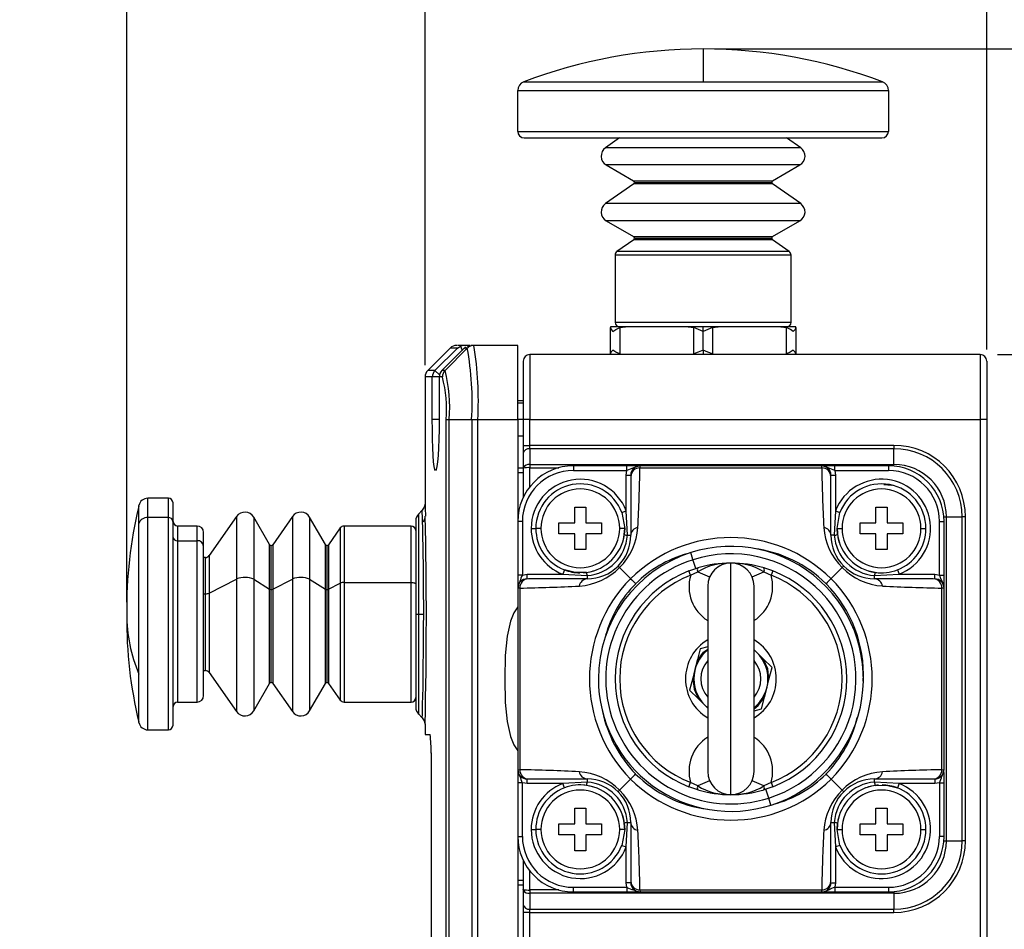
# Model space of a CAD drawing. Header units: millimetres. Extents: x 0 to 864, y 0 to 559.
# Tile 7 of 12: x 448 to 554, y 327 to 426. Entities that reach past the tile are written whole.
import ezdxf

# ---------------------------------------------------------------- set-up
doc = ezdxf.new("R2010")
doc.units = ezdxf.units.MM
doc.layers.add('DIMENSIONS', color=140, linetype='Continuous')
doc.styles.add('SLDTEXTSTYLE0', font='TXT', dxfattribs={"width": 0.75})
doc.dimstyles.new('SLDDIMSTYLE0', dxfattribs={"dimtxt": 6, "dimasz": 6, "dimexe": 0, "dimexo": 0.0625, "dimgap": 1.5, "dimtad": 0, "dimtih": 1, "dimtoh": 1, "dimdec": 1, "dimrnd": 1e-09, "dimzin": 12, "dimdsep": 46, "dimtxsty": 'SLDTEXTSTYLE0', "dimsah": 1, "dimcen": 0.09, "dimadec": 0, "dimazin": 3, "dimtfac": 1, "dimtdec": 1, "dimtofl": 0, "dimtmove": 0, "dimatfit": 3, "dimfxl": 0, "dimfrac": 2, "dimtolj": 1, "dimtzin": 12, "dimarcsym": 0})
doc.dimstyles.new('SLDDIMSTYLE2', dxfattribs={"dimtxt": 6, "dimasz": 6, "dimexe": 0, "dimexo": 0.0625, "dimgap": 1.5, "dimtad": 0, "dimtih": 1, "dimtoh": 1, "dimdec": 1, "dimrnd": 1e-09, "dimzin": 4, "dimdsep": 46, "dimtxsty": 'SLDTEXTSTYLE0', "dimsah": 1, "dimcen": 0.09, "dimadec": 0, "dimazin": 1, "dimtfac": 1, "dimtdec": 1, "dimtofl": 0, "dimtmove": 0, "dimatfit": 3, "dimfxl": 0, "dimfrac": 2, "dimtolj": 1, "dimtzin": 12, "dimarcsym": 0})
doc.dimstyles.new('SLDDIMSTYLE3', dxfattribs={"dimtxt": 6, "dimasz": 6, "dimexe": 0, "dimexo": 0.0625, "dimgap": 1.5, "dimtad": 0, "dimtih": 1, "dimtoh": 1, "dimdec": 1, "dimrnd": 1e-09, "dimzin": 12, "dimdsep": 46, "dimtxsty": 'SLDTEXTSTYLE0', "dimsah": 1, "dimcen": 0.09, "dimadec": 0, "dimazin": 3, "dimtfac": 1, "dimtdec": 1, "dimtmove": 0, "dimatfit": 0, "dimfxl": 0, "dimfrac": 2, "dimtolj": 1, "dimtzin": 12, "dimarcsym": 0})

# ---------------------------------------------------------------- blocks, each defined once
blk = doc.blocks.new('_D_8')
at = {"layer": 'DIMENSIONS'}
for p, q in [((553.38, 389.43), (607.38, 389.43)), ((604.21, 389.43), (604.21, 344.29)), ((596.45, 335.31), (594.62, 335.31)), ((594.62, 335.31), (594.62, 325.79)), ((611.96, 335.31), (613.79, 335.31)), ((613.79, 335.31), (613.79, 325.79)), ((594.62, 325.79), (596.45, 325.79)), ((613.79, 325.79), (611.96, 325.79)), ((604.21, 279.43), (604.21, 324.57)), ((553.38, 279.43), (607.38, 279.43))]:
    blk.add_line(p, q, dxfattribs=at)
for points in [[(604.21, 389.43), (603.28, 383.43), (605.13, 383.43)], [(604.21, 279.43), (605.13, 285.43), (603.28, 285.43)]]:
    blk.add_solid(points, dxfattribs=at)
at = {"layer": 'DIMENSIONS', "char_height": 6, "attachment_point": 1, "style": 'SLDTEXTSTYLE0'}
for s, insert in [('110.0', (594.23, 344.27)), ('4.33', (596.45, 333.52))]:
    blk.add_mtext(s, dxfattribs=dict(at, insert=insert))
blk = doc.blocks.new('_D_9')
at = {"layer": 'DIMENSIONS'}
for p, q in [((522.88, 422.43), (631.38, 422.43)), ((628.21, 422.43), (628.21, 360.79)), ((620.45, 351.81), (618.62, 351.81)), ((618.62, 351.81), (618.62, 342.29)), ((635.96, 351.81), (637.79, 351.81)), ((637.79, 351.81), (637.79, 342.29)), ((618.62, 342.29), (620.45, 342.29)), ((637.79, 342.29), (635.96, 342.29)), ((628.21, 279.43), (628.21, 341.07)), ((553.38, 279.43), (631.38, 279.43))]:
    blk.add_line(p, q, dxfattribs=at)
for points in [[(628.21, 422.43), (627.28, 416.43), (629.13, 416.43)], [(628.21, 279.43), (629.13, 285.43), (627.28, 285.43)]]:
    blk.add_solid(points, dxfattribs=at)
at = {"layer": 'DIMENSIONS', "char_height": 6, "attachment_point": 1, "style": 'SLDTEXTSTYLE0'}
for s, insert in [('143.0', (618.23, 360.77)), ('5.63', (620.45, 350.02))]:
    blk.add_mtext(s, dxfattribs=dict(at, insert=insert))
blk = doc.blocks.new('_D_11')
at = {"layer": 'DIMENSIONS'}
for p, q in [((491.61, 388.29), (491.61, 447.6)), ((552.21, 390), (552.21, 447.6)), ((514.15, 445.31), (512.32, 445.31)), ((512.32, 445.31), (512.32, 435.79)), ((529.66, 445.31), (531.49, 445.31)), ((531.49, 445.31), (531.49, 435.79)), ((491.61, 444.43), (509.27, 444.43)), ((552.21, 444.43), (534.54, 444.43)), ((512.32, 435.79), (514.15, 435.79)), ((531.49, 435.79), (529.66, 435.79))]:
    blk.add_line(p, q, dxfattribs=at)
for points in [[(491.61, 444.43), (497.61, 443.51), (497.61, 445.35)], [(552.21, 444.43), (546.21, 445.35), (546.21, 443.51)]]:
    blk.add_solid(points, dxfattribs=at)
at = {"layer": 'DIMENSIONS', "char_height": 6, "attachment_point": 1, "style": 'SLDTEXTSTYLE0'}
for s, insert in [('60.6', (514.15, 454.27)), ('2.39', (514.15, 443.52))]:
    blk.add_mtext(s, dxfattribs=dict(at, insert=insert))
blk = doc.blocks.new('_D_12')
at = {"layer": 'DIMENSIONS'}
for p, q in [((459.41, 362.7), (459.41, 447.6)), ((491.61, 388.29), (491.61, 447.6)), ((467.75, 445.31), (465.92, 445.31)), ((465.92, 445.31), (465.92, 435.79)), ((483.26, 445.31), (485.09, 445.31)), ((485.09, 445.31), (485.09, 435.79)), ((459.41, 444.43), (447.87, 444.43)), ((491.61, 444.43), (503.14, 444.43)), ((465.92, 435.79), (467.75, 435.79)), ((485.09, 435.79), (483.26, 435.79))]:
    blk.add_line(p, q, dxfattribs=at)
for points in [[(459.41, 444.43), (453.41, 445.35), (453.41, 443.51)], [(491.61, 444.43), (497.61, 443.51), (497.61, 445.35)]]:
    blk.add_solid(points, dxfattribs=at)
at = {"layer": 'DIMENSIONS', "char_height": 6, "attachment_point": 1, "style": 'SLDTEXTSTYLE0'}
for s, insert in [('32.2', (467.75, 454.27)), ('1.27', (467.75, 443.52))]:
    blk.add_mtext(s, dxfattribs=dict(at, insert=insert))

msp = doc.modelspace()

# ---------------------------------------------------------------- linework, layer by layer
at = {"color": 7, "linetype": 'Continuous', "lineweight": 25}
for p, q in [((521.61, 422.43), (521.61, 418.88)), ((502.25, 418.88), (521.61, 418.88)), ((521.61, 418.88), (540.96, 418.88)), ((501.61, 413.53), (501.61, 417.94)), ((501.61, 417.94), (541.61, 417.94)), ((541.61, 417.94), (541.61, 413.53)), ((501.61, 413.53), (541.61, 413.53)), ((502.31, 412.83), (540.91, 412.83)), ((512.6, 412.83), (511.07, 411.76)), ((532.14, 411.76), (530.61, 412.83)), ((532.14, 411.76), (511.07, 411.76)), ((532.06, 409.91), (511.16, 409.91)), ((511.16, 409.91), (514.11, 408.2)), ((529.11, 408.2), (532.06, 409.91)), ((514.11, 408.2), (529.11, 408.2)), ((514.21, 408.03), (529.01, 408.03)), ((514.12, 407.87), (511.07, 405.73)), ((529.09, 407.87), (514.12, 407.87)), ((532.14, 405.73), (529.09, 407.87)), ((532.14, 405.73), (511.07, 405.73)), ((532.06, 403.88), (511.16, 403.88)), ((511.16, 403.88), (514.11, 402.18)), ((529.11, 402.18), (532.06, 403.88)), ((514.12, 401.84), (512.32, 400.58)), ((514.11, 402.18), (529.11, 402.18)), ((529.09, 401.84), (514.12, 401.84)), ((514.21, 402), (529.01, 402)), ((530.89, 400.58), (529.09, 401.84)), ((530.89, 400.58), (512.32, 400.58)), ((531.11, 400.17), (512.11, 400.17)), ((512.11, 400.17), (512.11, 392.93)), ((531.11, 392.93), (531.11, 400.17)), ((511.61, 392.43), (511.61, 392.35)), ((513.22, 392.43), (511.61, 392.43)), ((511.61, 389.51), (511.61, 392.35)), ((512.11, 392.93), (531.11, 392.93)), ((512.61, 392.35), (513.22, 392.43)), ((512.61, 392.35), (512.61, 389.51)), ((519.99, 392.43), (513.22, 392.43)), ((515.36, 392.45), (515.36, 392.43)), ((521.61, 392.43), (519.99, 392.43)), ((519.99, 392.43), (520.61, 392.35)), ((520.61, 389.51), (520.61, 392.35)), ((521.61, 391.93), (521.61, 392.43)), ((523.22, 392.43), (521.61, 392.43)), ((522.61, 392.35), (523.22, 392.43)), ((522.61, 392.35), (522.61, 389.51)), ((529.99, 392.43), (523.22, 392.43)), ((527.86, 392.43), (527.86, 392.45)), ((529.99, 392.43), (530.61, 392.35)), ((531.61, 392.43), (529.99, 392.43)), ((530.61, 389.51), (530.61, 392.35)), ((531.61, 392.35), (531.61, 392.43)), ((531.61, 392.35), (531.61, 389.51)), ((521.61, 389.93), (521.61, 391.93)), ((494.31, 390.14), (491.9, 387.72)), ((492.68, 387.72), (495.1, 390.14)), ((495.84, 390.14), (493.42, 387.72)), ((493.77, 387.72), (496.17, 390.14)), ((495.1, 390.14), (495.43, 390.35)), ((495.81, 390.43), (495.11, 390.43)), ((495.81, 390.43), (495.43, 390.35)), ((496.45, 390.43), (495.81, 390.43)), ((495.84, 390.14), (496, 390.25)), ((496.17, 390.14), (495.84, 390.14)), ((495.99, 390.27), (495.9, 390.17)), ((496.16, 390.36), (496.55, 390.43)), ((496.88, 390.43), (496.55, 390.43)), ((501.61, 390.43), (496.88, 390.43)), ((501.61, 382.43), (501.61, 390.43)), ((521.61, 389.93), (521.61, 389.43)), ((502.91, 389.43), (502.91, 382.43)), ((551.51, 389.43), (502.91, 389.43)), ((551.51, 389.43), (551.51, 382.43)), ((502.21, 388.73), (502.21, 382.43)), ((552.21, 388.73), (552.21, 382.43)), ((491.61, 387.02), (491.61, 373.29)), ((492.39, 382.43), (492.39, 387.02)), ((493.13, 387.02), (493.13, 382.43)), ((493.47, 387.02), (493.13, 387.02)), ((493.13, 387.02), (493.13, 382.43)), ((493.77, 387.72), (493.42, 387.72)), ((502.21, 384.43), (501.61, 384.43)), ((502.21, 384.18), (501.61, 384.18)), ((493.9, 286.43), (493.9, 382.43)), ((494.22, 382.43), (496.64, 382.43)), ((494.22, 286.43), (494.22, 382.43)), ((496.64, 382.43), (496.64, 286.43)), ((496.64, 382.43), (497.31, 382.43)), ((497.31, 286.43), (497.31, 382.43)), ((497.31, 382.43), (501.61, 382.43)), ((501.61, 382.43), (501.61, 371.43)), ((502.91, 382.43), (502.21, 382.43)), ((502.21, 382.43), (502.21, 379.64)), ((502.91, 382.43), (551.51, 382.43)), ((502.91, 379.64), (502.91, 382.43)), ((552.21, 382.43), (551.51, 382.43)), ((551.51, 382.43), (551.51, 286.43)), ((552.21, 382.43), (552.21, 286.43)), ((501.61, 380.68), (502.21, 380.68)), ((502.21, 379.64), (502.91, 379.64)), ((502.91, 379.28), (502.91, 379.64)), ((542.21, 379.64), (502.91, 379.64)), ((542.21, 379.64), (542.21, 379.28)), ((502.21, 378.79), (502.21, 377.14)), ((502.91, 379.28), (502.91, 377.58)), ((542.21, 379.28), (502.91, 379.28)), ((542.21, 377.58), (542.21, 379.28)), ((502.21, 377.14), (502.23, 377.24)), ((502.91, 377.58), (502.91, 377.22)), ((502.91, 377.58), (542.21, 377.58)), ((507.61, 377.43), (507.61, 376.93)), ((513.39, 377.43), (507.61, 377.43)), ((513.39, 376.93), (513.39, 377.43)), ((514.51, 377.43), (513.39, 377.43)), ((514.81, 377.43), (514.8, 377.4)), ((514.8, 377.2), (534.41, 377.2)), ((534.41, 377.43), (514.81, 377.43)), ((534.41, 377.2), (534.41, 377.43)), ((535.82, 377.43), (534.41, 377.43)), ((535.82, 376.93), (535.82, 377.43)), ((541.61, 377.43), (535.82, 377.43)), ((541.61, 377.43), (541.61, 376.93)), ((502.23, 377.16), (502.21, 377.14)), ((502.21, 377.14), (502.21, 374.04)), ((507.61, 376.93), (513.39, 376.93)), ((513.31, 376.43), (513.39, 376.93)), ((513.31, 376.43), (513.81, 376.43)), ((513.31, 372.57), (513.31, 376.43)), ((513.81, 376.28), (513.81, 369.93)), ((535.41, 376.43), (535.91, 376.43)), ((535.41, 369.93), (535.41, 376.28)), ((535.82, 376.93), (535.91, 376.43)), ((535.82, 376.93), (541.61, 376.93)), ((535.91, 376.43), (535.91, 372.57)), ((463.91, 373.93), (461.7, 373.93)), ((464.41, 371.42), (464.41, 373.43)), ((507.76, 372.98), (508.96, 372.98)), ((507.76, 371.28), (507.76, 372.98)), ((508.96, 372.98), (508.96, 371.28)), ((540.26, 371.28), (540.26, 372.98)), ((540.26, 372.98), (541.46, 372.98)), ((541.46, 372.98), (541.46, 371.28)), ((471.27, 371.96), (468.32, 367.74)), ((474.83, 368.93), (473.13, 371.88)), ((477.3, 371.96), (475.17, 368.91)), ((480.86, 368.93), (479.15, 371.88)), ((491.3, 372.63), (490.9, 372.22)), ((512.84, 372.39), (513.31, 372.57)), ((512.84, 372.39), (513.16, 370.68)), ((513.45, 369.93), (513.31, 372.57)), ((535.91, 372.57), (535.76, 369.93)), ((535.91, 372.57), (536.37, 372.39)), ((536.06, 370.68), (536.37, 372.39)), ((547.85, 371.93), (547.85, 336.93)), ((547.85, 371.93), (549.56, 371.93)), ((549.56, 336.93), (549.56, 371.93)), ((549.91, 371.93), (549.56, 371.93)), ((549.91, 336.93), (549.91, 371.93)), ((460.72, 354.94), (460.72, 371.19)), ((463.91, 371.84), (461.7, 371.84)), ((464.41, 349.44), (464.41, 371.42)), ((467.01, 370.93), (464.91, 370.93)), ((490.11, 370.93), (482.87, 370.93)), ((490.61, 371.52), (490.61, 361.43)), ((502.11, 371.43), (501.61, 371.43)), ((501.61, 371.43), (501.61, 365.64)), ((502.11, 371.43), (502.11, 365.64)), ((506.06, 371.28), (507.76, 371.28)), ((506.06, 370.08), (506.06, 371.28)), ((508.96, 371.28), (510.66, 371.28)), ((510.66, 371.28), (510.66, 370.08)), ((538.56, 371.28), (540.26, 371.28)), ((538.56, 370.08), (538.56, 371.28)), ((541.46, 371.28), (543.16, 371.28)), ((543.16, 371.28), (543.16, 370.08)), ((547.11, 365.64), (547.11, 371.43)), ((547.11, 371.43), (547.61, 371.43)), ((547.61, 365.64), (547.61, 371.43)), ((467.71, 368.76), (467.71, 370.23)), ((482.46, 370.72), (481.19, 368.91)), ((503.06, 370.68), (503.56, 370.68)), ((507.76, 370.08), (506.06, 370.08)), ((507.76, 368.38), (507.76, 370.08)), ((508.96, 370.08), (508.96, 368.38)), ((510.66, 370.08), (508.96, 370.08)), ((513.16, 370.68), (513.11, 370)), ((513.45, 369.93), (513.81, 369.93)), ((535.76, 369.93), (535.41, 369.93)), ((536.1, 370), (536.06, 370.68)), ((540.26, 370.08), (538.56, 370.08)), ((540.26, 368.38), (540.26, 370.08)), ((541.46, 370.08), (541.46, 368.38)), ((543.16, 370.08), (541.46, 370.08)), ((464.91, 369.34), (467.01, 369.34)), ((467.71, 352.64), (467.71, 368.76)), ((508.96, 368.38), (507.76, 368.38)), ((541.46, 368.38), (540.26, 368.38)), ((467.91, 367.53), (467.71, 367.53)), ((524.61, 341.93), (524.61, 366.93)), ((502.11, 365.64), (501.61, 365.64)), ((501.61, 365.64), (501.61, 364.23)), ((502.11, 365.64), (502.61, 365.73)), ((502.61, 365.23), (502.61, 365.73)), ((502.61, 365.73), (506.46, 365.73)), ((506.64, 366.2), (506.46, 365.73)), ((506.46, 365.73), (509.11, 365.58)), ((509.11, 365.58), (509.11, 365.23)), ((512.59, 366.44), (513.79, 365.25)), ((520.08, 366.08), (521.03, 366.41)), ((520.26, 365.62), (520.08, 366.08)), ((520.26, 365.62), (521.03, 365.99)), ((521.03, 365.99), (522.31, 365.43)), ((526.9, 365.43), (528.18, 365.99)), ((529.13, 366.08), (528.18, 366.41)), ((528.18, 365.99), (528.95, 365.62)), ((529.13, 366.08), (528.95, 365.62)), ((535.42, 365.25), (536.62, 366.44)), ((540.11, 365.58), (542.75, 365.73)), ((540.11, 365.23), (540.11, 365.58)), ((542.57, 366.2), (542.75, 365.73)), ((542.75, 365.73), (546.61, 365.73)), ((546.61, 365.23), (546.61, 365.73)), ((546.61, 365.73), (547.11, 365.64)), ((547.11, 365.64), (547.61, 365.64)), ((547.61, 364.23), (547.61, 365.64)), ((468.32, 363.69), (471.27, 365.21)), ((473.13, 365.18), (474.83, 364.12)), ((475.17, 364.12), (477.3, 365.21)), ((479.15, 365.18), (480.86, 364.12)), ((481.19, 364.12), (482.46, 364.76)), ((482.87, 364.84), (490.11, 364.84)), ((509.11, 365.23), (502.76, 365.23)), ((522.11, 364.43), (522.11, 344.43)), ((527.11, 344.43), (527.11, 364.43)), ((546.45, 365.23), (540.11, 365.23)), ((501.61, 364.23), (501.61, 344.63)), ((501.84, 364.23), (501.61, 364.23)), ((501.84, 364.23), (501.84, 344.62)), ((547.37, 344.62), (547.37, 364.23)), ((547.61, 364.23), (547.37, 364.23)), ((547.61, 344.63), (547.61, 364.23)), ((490.61, 361.43), (490.9, 361.43)), ((490.61, 361.43), (490.61, 351.34)), ((490.9, 361.43), (491.46, 361.43)), ((521.31, 357.67), (520.98, 356.39)), ((522.11, 357.89), (521.31, 357.67)), ((527.41, 357.28), (527.11, 357.58)), ((528.11, 356.59), (527.41, 357.28)), ((520.98, 356.39), (520.73, 355.44)), ((529.06, 355.66), (528.11, 356.59)), ((467.71, 355.33), (467.91, 355.33)), ((468.32, 355.12), (471.27, 350.9)), ((520.73, 355.44), (520.49, 354.49)), ((528.72, 354.37), (529.06, 355.66)), ((473.13, 350.98), (474.83, 353.93)), ((475.17, 353.94), (477.3, 350.9)), ((479.15, 350.98), (480.86, 353.93)), ((481.19, 353.94), (482.46, 352.14)), ((520.49, 354.49), (520.15, 353.2)), ((528.48, 353.42), (528.72, 354.37)), ((520.15, 353.2), (521.1, 352.27)), ((528.23, 352.47), (528.48, 353.42)), ((464.91, 351.93), (467.01, 351.93)), ((482.87, 351.93), (490.11, 351.93)), ((521.1, 352.27), (521.8, 351.58)), ((527.9, 351.19), (528.23, 352.47)), ((490.9, 350.64), (491.3, 350.23)), ((521.8, 351.58), (522.11, 351.28)), ((527.11, 350.97), (527.9, 351.19)), ((491.61, 349.57), (491.61, 348.43)), ((461.7, 348.93), (463.91, 348.93)), ((491.61, 348.43), (492.15, 348.43)), ((492.25, 346.43), (492.25, 324.83)), ((501.61, 344.63), (501.63, 344.63)), ((501.61, 344.63), (501.61, 343.22)), ((501.61, 344.34), (501.61, 344.15)), ((547.37, 344.62), (547.61, 344.63)), ((547.61, 343.22), (547.61, 344.34)), ((502.11, 343.22), (501.61, 343.22)), ((501.61, 343.22), (501.61, 337.43)), ((502.61, 343.13), (502.11, 343.22)), ((502.11, 337.43), (502.11, 343.22)), ((502.61, 343.13), (502.61, 343.63)), ((502.76, 343.63), (509.11, 343.63)), ((509.11, 343.28), (506.46, 343.13)), ((509.11, 343.63), (509.11, 343.28)), ((512.59, 342.42), (513.79, 343.61)), ((520.08, 342.78), (520.26, 343.24)), ((521.03, 342.87), (520.26, 343.24)), ((522.31, 343.43), (521.03, 342.87)), ((528.18, 342.87), (526.9, 343.43)), ((528.95, 343.24), (528.18, 342.87)), ((528.95, 343.24), (529.13, 342.78)), ((535.42, 343.61), (536.62, 342.42)), ((540.11, 343.63), (546.45, 343.63)), ((540.11, 343.28), (540.11, 343.63)), ((542.75, 343.13), (540.11, 343.28)), ((546.61, 343.63), (546.61, 343.13)), ((547.11, 343.22), (546.61, 343.13)), ((547.11, 343.22), (547.61, 343.22)), ((547.11, 343.22), (547.11, 337.43)), ((547.61, 337.43), (547.61, 343.22)), ((506.46, 343.13), (502.61, 343.13)), ((506.64, 342.66), (506.46, 343.13)), ((521.03, 342.45), (520.08, 342.78)), ((529.13, 342.78), (528.18, 342.45)), ((542.75, 343.13), (542.57, 342.66)), ((546.61, 343.13), (542.75, 343.13)), ((507.76, 340.48), (508.96, 340.48)), ((507.76, 338.78), (507.76, 340.48)), ((508.96, 340.48), (508.96, 338.78)), ((540.26, 338.78), (540.26, 340.48)), ((540.26, 340.48), (541.46, 340.48)), ((541.46, 340.48), (541.46, 338.78)), ((513.31, 336.29), (513.45, 338.93)), ((513.45, 338.93), (513.81, 338.93)), ((513.81, 338.93), (513.81, 332.58)), ((535.41, 332.58), (535.41, 338.93)), ((535.41, 338.93), (535.76, 338.93)), ((535.76, 338.93), (535.91, 336.29)), ((503.06, 338.18), (503.56, 338.18)), ((506.06, 338.78), (507.76, 338.78)), ((506.06, 337.58), (506.06, 338.78)), ((508.96, 338.78), (510.66, 338.78)), ((510.66, 338.78), (510.66, 337.58)), ((513.16, 338.18), (512.84, 336.46)), ((513.11, 338.86), (513.16, 338.18)), ((536.06, 338.18), (536.1, 338.86)), ((536.37, 336.46), (536.06, 338.18)), ((538.56, 338.78), (540.26, 338.78)), ((538.56, 337.58), (538.56, 338.78)), ((541.46, 338.78), (543.16, 338.78)), ((543.16, 338.78), (543.16, 337.58)), ((501.61, 337.43), (502.11, 337.43)), ((501.61, 337.43), (501.61, 286.43)), ((507.76, 337.58), (506.06, 337.58)), ((507.76, 335.88), (507.76, 337.58)), ((508.96, 337.58), (508.96, 335.88)), ((510.66, 337.58), (508.96, 337.58)), ((540.26, 337.58), (538.56, 337.58)), ((540.26, 335.88), (540.26, 337.58)), ((543.16, 337.58), (541.46, 337.58)), ((541.46, 337.58), (541.46, 335.88)), ((547.61, 337.43), (547.11, 337.43)), ((547.85, 336.93), (549.56, 336.93)), ((549.91, 336.93), (549.56, 336.93)), ((508.96, 335.88), (507.76, 335.88)), ((512.84, 336.46), (513.31, 336.29)), ((513.31, 332.43), (513.31, 336.29)), ((536.37, 336.46), (535.91, 336.29)), ((535.91, 336.29), (535.91, 332.43)), ((541.46, 335.88), (540.26, 335.88)), ((502.21, 334.81), (502.21, 331.72)), ((502.21, 332.68), (501.61, 332.68)), ((502.21, 331.72), (502.23, 331.7)), ((502.23, 331.61), (502.21, 331.72)), ((502.21, 331.72), (502.21, 330.07)), ((502.91, 331.64), (502.91, 331.28)), ((507.61, 331.93), (513.39, 331.93)), ((507.61, 331.43), (507.61, 331.93)), ((513.39, 331.93), (513.31, 332.43)), ((513.81, 332.43), (513.31, 332.43)), ((513.39, 331.93), (513.39, 331.43)), ((514.8, 331.66), (534.41, 331.66)), ((514.8, 331.66), (514.81, 331.43)), ((534.41, 331.43), (534.41, 331.66)), ((535.41, 332.43), (535.91, 332.43)), ((535.91, 332.43), (535.82, 331.93)), ((535.82, 331.93), (535.82, 331.43)), ((535.82, 331.93), (541.61, 331.93)), ((541.61, 331.93), (541.61, 331.43)), ((542.21, 331.28), (502.91, 331.28)), ((502.91, 331.28), (502.91, 329.58)), ((507.61, 331.43), (513.39, 331.43)), ((513.39, 331.43), (514.51, 331.43)), ((514.81, 331.43), (534.41, 331.43)), ((534.7, 331.43), (535.82, 331.43)), ((535.82, 331.43), (541.61, 331.43)), ((542.21, 331.28), (542.21, 329.58)), ((502.91, 329.58), (542.21, 329.58)), ((502.91, 329.22), (502.91, 329.58)), ((542.21, 329.22), (542.21, 329.58)), ((502.91, 329.22), (502.21, 329.22)), ((502.21, 329.22), (502.21, 286.43)), ((502.91, 329.22), (542.21, 329.22)), ((502.91, 286.43), (502.91, 329.22))]:
    msp.add_line(p, q, dxfattribs=at)
at = {"color": 8, "linetype": 'Continuous', "lineweight": 25}
for p, q in [((495.1, 390.14), (494.31, 390.14)), ((492.39, 387.02), (491.61, 387.02)), ((492.68, 387.72), (491.9, 387.72)), ((493.13, 387.02), (492.39, 387.02)), ((493.15, 387.25), (492.68, 387.72)), ((493.13, 387.02), (493.13, 387.02)), ((493.42, 387.72), (493.42, 387.72)), ((493.13, 382.43), (492.39, 382.43)), ((493.13, 382.43), (493.13, 382.43)), ((502.21, 382.43), (501.61, 382.43)), ((502.21, 377.18), (501.61, 377.18)), ((502.91, 375.16), (502.91, 377.22)), ((502.91, 377.22), (506.04, 377.22)), ((514.8, 377.4), (514.8, 377.2)), ((542.21, 377.4), (542.21, 377.58)), ((501.61, 376.71), (502.21, 376.71)), ((460.72, 371.19), (460.72, 373.15)), ((461.7, 371.84), (461.7, 373.93)), ((463.91, 371.84), (463.91, 373.93)), ((471.27, 371.96), (471.27, 365.21)), ((473.13, 371.88), (473.13, 365.18)), ((477.3, 371.96), (477.3, 365.21)), ((479.15, 371.88), (479.15, 365.18)), ((490.9, 372.22), (490.9, 361.43)), ((547.58, 371.93), (547.85, 371.93)), ((461.7, 348.93), (461.7, 371.84)), ((463.91, 348.93), (463.91, 371.84)), ((464.91, 370.93), (464.91, 369.34)), ((467.01, 369.34), (467.01, 370.93)), ((482.87, 370.93), (482.87, 364.84)), ((490.11, 364.84), (490.11, 370.93)), ((482.46, 370.72), (482.46, 364.76)), ((504.11, 370.68), (503.56, 370.68)), ((513.16, 370.68), (512.61, 370.68)), ((536.06, 370.68), (536.61, 370.68)), ((545.11, 370.68), (545.66, 370.68)), ((464.91, 369.34), (464.91, 351.93)), ((467.01, 351.93), (467.01, 369.34)), ((474.83, 364.12), (474.83, 368.93)), ((475, 364.08), (475, 368.83)), ((475.17, 368.91), (475.17, 364.12)), ((480.86, 364.12), (480.86, 368.93)), ((481.03, 364.08), (481.03, 368.83)), ((481.19, 368.91), (481.19, 364.12)), ((468.32, 367.74), (468.32, 363.69)), ((520.52, 367.3), (520.28, 368.06)), ((467.91, 363.62), (467.91, 367.53)), ((520.82, 366.34), (520.52, 367.3)), ((471.27, 365.21), (471.27, 350.9)), ((473.13, 365.18), (473.13, 350.98)), ((477.3, 365.21), (477.3, 350.9)), ((479.15, 365.18), (479.15, 350.98)), ((482.46, 364.76), (482.46, 352.14)), ((482.87, 364.84), (482.87, 351.93)), ((490.11, 351.93), (490.11, 364.84)), ((467.71, 363.62), (467.91, 363.62)), ((467.91, 355.33), (467.91, 363.62)), ((468.32, 363.69), (468.32, 355.12)), ((474.83, 353.93), (474.83, 364.12)), ((475, 354.03), (475, 364.08)), ((475.17, 364.12), (475.17, 353.94)), ((480.86, 353.93), (480.86, 364.12)), ((481.03, 354.03), (481.03, 364.08)), ((481.19, 364.12), (481.19, 353.94)), ((490.9, 361.43), (490.9, 350.64)), ((460.72, 349.71), (460.72, 354.94)), ((501.63, 344.63), (501.84, 344.62)), ((528.69, 341.56), (528.39, 342.52)), ((528.93, 340.8), (528.69, 341.56)), ((504.11, 338.18), (503.56, 338.18)), ((513.16, 338.18), (512.61, 338.18)), ((536.06, 338.18), (536.61, 338.18)), ((545.11, 338.18), (545.66, 338.18)), ((547.58, 336.93), (547.85, 336.93)), ((502.91, 331.64), (502.91, 333.7)), ((501.61, 332.18), (502.21, 332.18)), ((506.04, 331.64), (502.91, 331.64)), ((542.21, 331.46), (542.21, 331.28))]:
    msp.add_line(p, q, dxfattribs=at)
at = {"color": 7, "linetype": 'Continuous', "lineweight": 25, "flags": 128}
for points in [[(511.61, 392.35), (511.68, 392.16), (511.87, 391.93)], [(511.87, 391.93), (512.19, 392.16), (512.61, 392.35)], [(521.61, 391.93), (521.1, 392.16), (520.61, 392.35)], [(522.61, 392.35), (522.12, 392.16), (521.61, 391.93)], [(531.34, 391.93), (531.03, 392.16), (530.61, 392.35)], [(531.61, 392.35), (531.54, 392.16), (531.34, 391.93)], [(495.43, 390.35), (495.5, 390.16), (495.61, 389.91), (495.61, 389.89)], [(511.87, 389.93), (511.67, 389.7), (511.61, 389.51)], [(512.61, 389.51), (512.18, 389.7), (511.87, 389.93)], [(521.61, 389.93), (521.09, 389.7), (520.61, 389.51)], [(522.61, 389.51), (522.11, 389.7), (521.61, 389.93)], [(531.34, 389.93), (531.02, 389.7), (530.61, 389.51)], [(531.61, 389.51), (531.53, 389.7), (531.34, 389.93)], [(493.13, 382.43), (493.12, 381.36), (493.1, 380.32), (493.06, 379.37), (493.01, 378.54), (492.94, 377.85), (492.88, 377.35), (492.8, 377.03), (492.73, 376.93), (492.66, 377.03), (492.59, 377.34), (492.53, 377.85), (492.48, 378.53), (492.44, 379.37), (492.41, 380.32), (492.4, 381.35), (492.39, 382.43)], [(502.21, 379.64), (502.21, 379.18), (502.21, 378.97), (502.21, 378.96), (502.21, 378.88), (502.21, 378.79)], [(541.11, 375.43), (541.98, 375.34), (542.03, 375.33)], [(491.61, 373.34), (491.53, 372.96), (491.31, 372.64)], [(513.01, 369.52), (513.05, 369.68), (513.16, 370.68)], [(536.06, 370.68), (536.16, 369.68), (536.3, 369.16)], [(512.43, 366.61), (512.47, 366.56), (512.59, 366.44)], [(536.78, 366.61), (536.74, 366.56), (536.62, 366.44)], [(509.03, 365.93), (507.82, 365.91), (506.64, 366.2)], [(539.49, 366.08), (540.35, 365.91), (540.79, 365.88)], [(490.11, 364.84), (490.2, 364.84), (490.3, 364.82), (490.38, 364.81), (490.46, 364.79), (490.52, 364.76), (490.57, 364.73), (490.6, 364.69), (490.61, 364.66)], [(501.61, 362.2), (501.18, 361.56), (500.83, 360.65), (500.48, 359.04), (500.27, 356.97), (500.21, 354.43)], [(528.72, 354.37), (528.58, 355.52), (528.11, 356.59)], [(500.21, 354.43), (500.27, 351.89), (500.48, 349.82), (500.83, 348.2), (501.18, 347.3), (501.61, 346.66)], [(520.49, 354.49), (520.63, 353.33), (521.1, 352.27)], [(491.31, 350.22), (491.53, 349.9), (491.61, 349.51)], [(509.72, 342.78), (508.86, 342.95), (508.42, 342.98)], [(512.43, 342.25), (512.47, 342.3), (512.59, 342.42)], [(536.78, 342.25), (536.74, 342.3), (536.62, 342.42)], [(540.18, 342.93), (541.39, 342.95), (542.57, 342.66)], [(513.16, 338.18), (513.05, 339.18), (512.91, 339.69)], [(536.2, 339.34), (536.16, 339.18), (536.06, 338.18)], [(502.21, 330.07), (502.21, 329.68), (502.21, 329.46), (502.21, 329.44), (502.21, 329.34), (502.21, 329.22)]]:
    msp.add_lwpolyline(points, dxfattribs=at)
at = {"color": 8, "linetype": 'Continuous', "lineweight": 25, "flags": 128}
for points in [[(491.61, 373.29), (491.61, 373.3), (491.62, 372.87), (491.64, 372)], [(547.11, 365.64), (547.24, 365.28), (547.42, 364.95), (547.55, 364.6), (547.56, 364.54)], [(491.31, 350.24), (491.31, 350.23), (491.32, 350.63), (491.33, 350.85), (491.33, 351.12), (491.34, 351.44), (491.35, 351.82), (491.36, 352.47), (491.39, 353.59), (491.4, 354.28), (491.41, 354.9), (491.42, 355.44), (491.42, 355.89), (491.44, 357.3), (491.45, 358.71), (491.45, 360.1), (491.46, 361.43)], [(520.98, 356.39), (521.67, 357.32), (522.11, 357.65)], [(527.11, 351.21), (527.54, 351.54), (528.23, 352.47)], [(535.82, 331.93), (535.46, 331.79), (535.13, 331.62), (534.78, 331.48), (534.72, 331.47)]]:
    msp.add_lwpolyline(points, dxfattribs=at)
at = {"color": 7, "linetype": 'Continuous', "lineweight": 25}
for centre, radius, start, end in [((521.61, 367.9), 54.53, 90, 110.7892), ((521.61, 367.9), 54.53, 69.2108, 90), ((502.61, 417.94), 1, 110.7892, 180), ((540.61, 417.94), 1, 0, 69.2108), ((502.31, 413.53), 0.7, 180, 270), ((540.91, 413.53), 0.7, 270, 0), ((511.71, 410.86), 1.1, 125, 240), ((531.51, 410.86), 1.1, 300, 55), ((514.01, 408.03), 0.2, 0, 60), ((514.01, 408.03), 0.2, 305, 0), ((529.21, 408.03), 0.2, 120, 180), ((529.21, 408.03), 0.2, 180, 235), ((511.71, 404.83), 1.1, 125, 240), ((531.51, 404.83), 1.1, 300, 55), ((514.01, 402), 0.2, 0, 60), ((514.01, 402), 0.2, 305, 0), ((529.21, 402), 0.2, 120, 180), ((529.21, 402), 0.2, 180, 235), ((512.61, 400.17), 0.5, 125, 180), ((530.61, 400.17), 0.5, 360, 55), ((512.61, 392.93), 0.5, 180, 270), ((530.61, 392.93), 0.5, 270, 360), ((495.02, 389.43), 1, 90, 135), ((496.88, 389.43), 1, 90.1094, 134.9522), ((464.19, 384.34), 32.5, 356.626, 10.2703), ((459.74, 384.42), 37.62, 356.9645, 9.1889), ((502.91, 388.73), 0.7, 90, 180), ((551.51, 388.73), 0.7, 0, 90), ((492.61, 387.02), 1, 135, 180), ((493.39, 387.02), 1, 135.0557, 180.0077), ((494.13, 387.02), 1, 134.9128, 180), ((494.13, 387.02), 1, 135.1077, 180.015), ((494.48, 387.02), 1, 135.1322, 180.0198), ((480.05, 383.46), 13.89, 355.7455, 14.8241), ((478.11, 383.71), 16.16, 355.4567, 14.3778), ((494.25, 407.7), 25.27, 269.1968, 269.9298), ((542.21, 371.93), 7.71, 0, 90), ((502.82, 378.66), 0.625, 81.9505, 168.5782), ((542.21, 371.93), 7.35, 0, 90), ((507.61, 371.43), 6, 90, 180), ((517.09, 368.72), 9.01, 104.695, 114.2475), ((514.81, 376.43), 1, 90, 180), ((514.77, 376.24), 0.964, 88.0412, 177.6342), ((514.8, 376.43), 0.993, 89.665, 158.4613), ((327.13, 380.52), 187.7, 357.0261, 358.9869), ((534.41, 376.43), 0.993, 21.539, 90.3323), ((534.41, 376.43), 1, 0, 90), ((532.12, 368.72), 9.01, 65.7525, 75.305), ((722.08, 380.52), 187.7, 181.0131, 182.9739), ((534.44, 376.24), 0.964, 2.3658, 91.9588), ((541.61, 371.43), 6, 0, 90), ((542.21, 371.93), 5.65, 0, 90), ((507.61, 371.43), 5.5, 90, 180), ((541.61, 371.43), 5.5, 0, 90), ((508.36, 370.68), 5.3, 20.9389, 180), ((508.36, 370.68), 4.8, 20.9389, 180), ((540.86, 370.68), 5.3, 290.9389, 159.0611), ((540.86, 370.68), 4.8, 0, 159.0611), ((508.36, 370.68), 4.25, 0, 180), ((540.86, 370.68), 4.25, 0, 180), ((506.01, 362.15), 46.59, 166.4283, 180.8824), ((461.7, 372.93), 1, 90, 167.1814), ((463.91, 373.43), 0.5, 360, 90), ((472.17, 371.33), 1.1, 30, 145), ((478.2, 371.33), 1.1, 30, 145), ((491.61, 371.52), 1, 135, 180), ((490.79, 372.01), 0.848, 310.8739, 358.9521), ((461.64, 370.87), 0.977, 86.8187, 160.4074), ((463.94, 371.38), 0.464, 5.6826, 94.7311), ((464.91, 371.43), 0.5, 180, 270), ((467.01, 370.23), 0.7, 0, 90), ((482.87, 370.43), 0.5, 90, 145), ((490.11, 370.43), 0.5, 0, 90), ((55.33, 361.41), 436.13, 0.003, 1.3091), ((464.87, 369.8), 0.464, 185.6826, 274.7311), ((508.36, 370.68), 5.3, 180, 249.0611), ((508.36, 370.68), 4.8, 180, 249.0611), ((508.36, 370.68), 4.25, 180, 0), ((508.36, 370.68), 4.8, 278.1352, 351.8648), ((508.76, 370.27), 4.7, 274.1731, 355.8269), ((509.11, 369.93), 4.7, 315, 360), ((507.84, 371.24), 6.75, 314.7009, 356.0723), ((513.63, 371.7), 1.78, 252.7585, 264.1682), ((514.71, 369.88), 0.908, 98.5095, 176.9827), ((541.34, 371.23), 6.72, 183.8285, 225.3983), ((534.5, 369.88), 0.908, 3.0173, 81.4905), ((540.11, 369.93), 4.7, 180, 225), ((535.58, 371.7), 1.78, 275.8318, 287.2415), ((540.45, 370.27), 4.7, 184.1731, 265.8269), ((540.86, 370.68), 4.8, 188.1352, 261.8648), ((540.86, 370.68), 4.25, 180, 0), ((540.86, 370.68), 4.8, 290.9389, 0), ((467.06, 368.7), 0.65, 5.6826, 94.7311), ((475, 369.03), 0.2, 210, 270), ((475, 369.03), 0.2, 270, 325), ((481.03, 369.03), 0.2, 210, 270), ((481.03, 369.03), 0.2, 270, 325), ((524.61, 354.28), 15.4, 45.3871, 134.6129), ((524.61, 354.43), 14.3, 287.6199, 107.6199), ((467.91, 368.03), 0.5, 270, 325), ((524.61, 354.43), 14.3, 107.6199, 180), ((524.61, 354.43), 13.5, 287.6199, 107.6199), ((509.11, 369.93), 4.7, 270, 315), ((524.61, 354.43), 13.5, 107.6199, 287.6199), ((524.38, 360.52), 6.41, 88.0336, 121.4966), ((524.61, 354.43), 12.5, 90, 106.6248), ((524.61, 364.43), 2.5, 90, 180), ((524.61, 364.43), 2.5, 0, 90), ((524.83, 360.52), 6.41, 58.5041, 91.9657), ((524.61, 354.43), 12.5, 73.3752, 90), ((540.11, 369.93), 4.7, 225, 270), ((510.32, 361.94), 9.01, 155.7521, 165.3055), ((508.36, 370.68), 4.8, 249.0611, 269.3109), ((507.81, 371.16), 6.72, 273.8285, 315.3983), ((508.36, 370.68), 4.8, 273.9497, 291.1321), ((507.33, 365.4), 1.78, 5.8318, 17.2415), ((524.61, 354.43), 12.5, 111.2051, 248.7949), ((524.61, 354.43), 12, 111.2051, 248.7949), ((521.48, 366.2), 0.495, 155.646, 205.6769), ((527.73, 366.2), 0.495, 334.3231, 24.354), ((524.61, 354.43), 12, 291.2051, 68.7949), ((524.61, 354.43), 12.5, 291.2051, 68.7949), ((541.42, 371.19), 6.75, 224.7009, 266.0723), ((541.88, 365.4), 1.78, 162.7585, 174.1682), ((540.86, 370.68), 4.8, 261.8648, 290.9389), ((472.17, 363.05), 2.34, 65.765, 112.4397), ((478.19, 363.05), 2.34, 65.765, 112.4397), ((482.83, 363.88), 0.96, 88.0533, 113.1105), ((502.61, 364.23), 1, 90, 180), ((502.6, 364.24), 0.993, 111.539, 180.3323), ((502.8, 364.27), 0.964, 92.3658, 181.9588), ((498.52, 551.9), 187.7, 271.0131, 272.9739), ((509.15, 364.32), 0.908, 93.0173, 171.4905), ((524.75, 354.43), 15.4, 135.3871, 224.6129), ((734.29, 585.2), 311.45, 224.9286, 225.0712), ((755.38, 144.75), 311.45, 134.9286, 135.0712), ((524.46, 354.43), 15.4, 315.3871, 44.6129), ((540.06, 364.32), 0.908, 8.5095, 86.9827), ((550.69, 551.9), 187.7, 267.0261, 268.9869), ((546.41, 364.27), 0.964, 358.0412, 87.6342), ((546.61, 364.23), 1, 0, 90), ((467.94, 364.58), 0.96, 268.0533, 293.1105), ((474.99, 364.44), 0.357, 243.9488, 272.6396), ((475.02, 364.47), 0.384, 268.0533, 293.1105), ((481.01, 364.44), 0.357, 243.9488, 272.6396), ((481.04, 364.47), 0.384, 268.0533, 293.1105), ((476.4, 361.5), 16.99, 180.2455, 202.7062), ((505.34, 360.64), 45.92, 179.3148, 193.6775), ((524.61, 354.43), 4.9, 120.6774, 180), ((524.61, 354.43), 4.9, 0, 59.3226), ((524.61, 354.43), 4, 128.6822, 231.3178), ((524.61, 354.43), 4, 308.6822, 51.3178), ((467.91, 354.83), 0.5, 35, 90), ((475, 353.83), 0.2, 90, 150), ((475, 353.83), 0.2, 35, 90), ((481.03, 353.83), 0.2, 90, 150), ((481.03, 353.83), 0.2, 35, 90), ((524.61, 354.43), 14.3, 180, 287.6199), ((524.61, 354.43), 4.9, 180, 239.3226), ((524.61, 354.43), 4.9, 300.6774, 0), ((464.91, 351.43), 0.5, 90, 180), ((467.01, 352.63), 0.7, 270, 0), ((482.87, 352.43), 0.5, 215, 270), ((490.11, 352.43), 0.5, 270, 0), ((472.17, 351.53), 1.1, 215, 330), ((478.2, 351.53), 1.1, 215, 330), ((491.61, 351.34), 1, 180, 225), ((461.7, 349.93), 1, 192.8186, 270), ((463.91, 349.43), 0.5, 270, 0), ((480.16, 346.84), 12.1, 358.035, 7.5312), ((502.6, 344.62), 0.993, 179.665, 248.4613), ((502.61, 344.63), 1, 180, 270), ((510.32, 346.91), 9.01, 194.695, 204.2475), ((502.8, 344.59), 0.964, 178.0412, 267.6342), ((498.52, 156.95), 187.7, 87.0261, 88.9869), ((507.79, 337.67), 6.75, 44.7009, 86.0723), ((509.15, 344.54), 0.908, 188.5095, 266.9827), ((524.61, 344.43), 2.5, 180, 270), ((524.61, 344.43), 2.5, 270, 0), ((541.4, 337.7), 6.72, 93.8285, 135.3983), ((540.06, 344.54), 0.908, 273.0173, 351.4905), ((550.69, 156.95), 187.7, 91.0131, 92.9739), ((546.41, 344.59), 0.964, 272.3658, 1.9588), ((546.61, 344.63), 1, 270, 0), ((546.61, 344.62), 0.993, 291.539, 0.3323), ((538.89, 346.91), 9.01, 335.7521, 345.3055), ((507.33, 343.46), 1.78, 342.7585, 354.1682), ((509.11, 338.93), 4.7, 45, 90), ((508.76, 338.59), 4.7, 4.1731, 85.8269), ((734.28, 123.67), 311.43, 134.9288, 135.0714), ((524.61, 354.58), 15.4, 225.3871, 314.6129), ((314.92, 123.66), 311.45, 44.9286, 45.0712), ((540.45, 338.59), 4.7, 94.1731, 175.8269), ((540.11, 338.93), 4.7, 90, 135), ((541.88, 343.46), 1.78, 185.8318, 197.2415), ((508.36, 338.18), 5.3, 110.9389, 180), ((508.36, 338.18), 4.8, 110.9389, 180), ((508.36, 338.18), 4.25, 0, 180), ((508.36, 338.18), 4.8, 81.8648, 110.9389), ((508.36, 338.18), 4.8, 8.1352, 81.8648), ((509.11, 338.93), 4.7, 0, 45), ((507.87, 337.63), 6.72, 3.8285, 45.3983), ((521.48, 342.66), 0.495, 154.3231, 204.354), ((524.38, 348.34), 6.41, 238.5042, 271.9657), ((524.61, 354.43), 12.5, 253.3752, 270), ((524.83, 348.34), 6.41, 268.0336, 301.4966), ((524.61, 354.43), 12.5, 270, 286.6248), ((527.73, 342.66), 0.495, 335.646, 25.6769), ((541.37, 337.62), 6.75, 134.7009, 176.0723), ((540.11, 338.93), 4.7, 135, 180), ((540.86, 338.18), 5.3, 200.9389, 69.0611), ((540.86, 338.18), 4.8, 98.1352, 171.8648), ((540.86, 338.18), 4.25, 0, 180), ((540.86, 338.18), 4.8, 93.9497, 111.1321), ((540.86, 338.18), 4.8, 69.0611, 89.3109), ((540.86, 338.18), 4.8, 0, 69.0611), ((513.63, 337.16), 1.78, 95.8318, 107.2415), ((514.71, 338.98), 0.908, 183.0173, 261.4905), ((534.5, 338.98), 0.908, 278.5095, 356.9827), ((535.58, 337.16), 1.78, 72.7585, 84.1682), ((508.36, 338.18), 5.3, 180, 339.0611), ((508.36, 338.18), 4.8, 180, 339.0611), ((508.36, 338.18), 4.25, 180, 0), ((327.13, 328.34), 187.7, 1.0131, 2.9739), ((722.08, 328.34), 187.7, 177.0261, 178.9869), ((540.86, 338.18), 4.8, 200.9389, 0), ((540.86, 338.18), 4.25, 180, 0), ((507.61, 337.43), 6, 180, 270), ((507.61, 337.43), 5.5, 180, 270), ((541.61, 337.43), 5.5, 270, 360), ((541.61, 337.43), 6, 270, 0), ((542.21, 336.93), 5.65, 270, 0), ((542.21, 336.93), 7.35, 270, 0), ((542.21, 336.93), 7.71, 270, 0), ((514.77, 332.62), 0.964, 182.3658, 271.9588), ((534.44, 332.62), 0.964, 268.0412, 357.6342), ((517.09, 340.14), 9.01, 245.7521, 255.3055), ((514.81, 332.43), 1, 180, 270), ((514.8, 332.43), 0.993, 201.539, 270.3323), ((534.41, 332.43), 1, 270, 0), ((502.82, 330.19), 0.625, 191.4218, 278.0495)]:
    msp.add_arc(centre, radius, start, end, dxfattribs=at)
at = {"color": 8, "linetype": 'Continuous', "lineweight": 25}
for centre, radius, start, end in [((502.83, 376.87), 0.709, 83.7576, 148.2076), ((502.77, 375.01), 2.22, 86.4526, 104.1575), ((189.44, 364.64), 301.97, 1.2764, 1.5138), ((0.21, 361.43), 491.54, 358.6177, 1.2318), ((523.19, 355.87), 12.51, 105.5821, 135.0649), ((525.34, 355.05), 13.57, 45.3437, 82.6368), ((524.41, 364.38), 4.32, 163.4025, 237.8224), ((524.8, 364.38), 4.32, 302.1776, 16.5975), ((523.25, 355.8), 12.6, 135.0356, 164.7912), ((524.91, 354.87), 14, 357.2038, 44.5904), ((524.4, 354.43), 3.03, 139.2105, 220.7895), ((524.81, 354.43), 3.03, 319.2105, 40.7895), ((524.32, 353.77), 13.86, 191.8472, 223.8859), ((525.55, 353.32), 13.07, 315.4869, 346.3824), ((524.42, 344.47), 4.33, 122.2789, 196.5275), ((524.79, 344.47), 4.33, 343.4725, 57.7211), ((523.87, 353.81), 13.57, 225.3437, 262.6368), ((525.96, 353.1), 12.63, 285.0282, 314.9335), ((502.78, 334), 2.37, 256.4193, 272.9699), ((502.82, 331.97), 0.692, 210.9199, 277.1177)]:
    msp.add_arc(centre, radius, start, end, dxfattribs=at)

# ---------------------------------------------------------------- dimensions: what is measured, and where the dimension line sits
at = {"layer": 'DIMENSIONS'}
for base, p1, p2, dimstyle, picture, middle in [((459.41, 444.43), (491.61, 387.02), (459.41, 361.43), 'SLDDIMSTYLE3', '_D_12', (475.51, 444.43)), ((491.61, 444.43), (552.21, 388.73), (491.61, 387.02), 'SLDDIMSTYLE0', '_D_11', (521.91, 444.43))]:
    dim = msp.add_linear_dim(base=base, p1=p1, p2=p2, dimstyle=dimstyle, dxfattribs=at)
    dim.commit()
    dim.dimension.update_dxf_attribs({"geometry": picture, "text_midpoint": middle, "dimtype": 160})
for base, p2, picture, middle in [((628.21, 422.43), (521.61, 422.43), '_D_9', (628.21, 350.93)), ((604.21, 389.43), (552.11, 389.43), '_D_8', (604.21, 334.43))]:
    dim = msp.add_linear_dim(base=base, p1=(552.11, 279.43), p2=p2, angle=90, dimstyle='SLDDIMSTYLE2', dxfattribs=at)
    dim.commit()
    dim.dimension.update_dxf_attribs({"geometry": picture, "text_midpoint": middle, "dimtype": 160})

doc.saveas('drawing.dxf')
